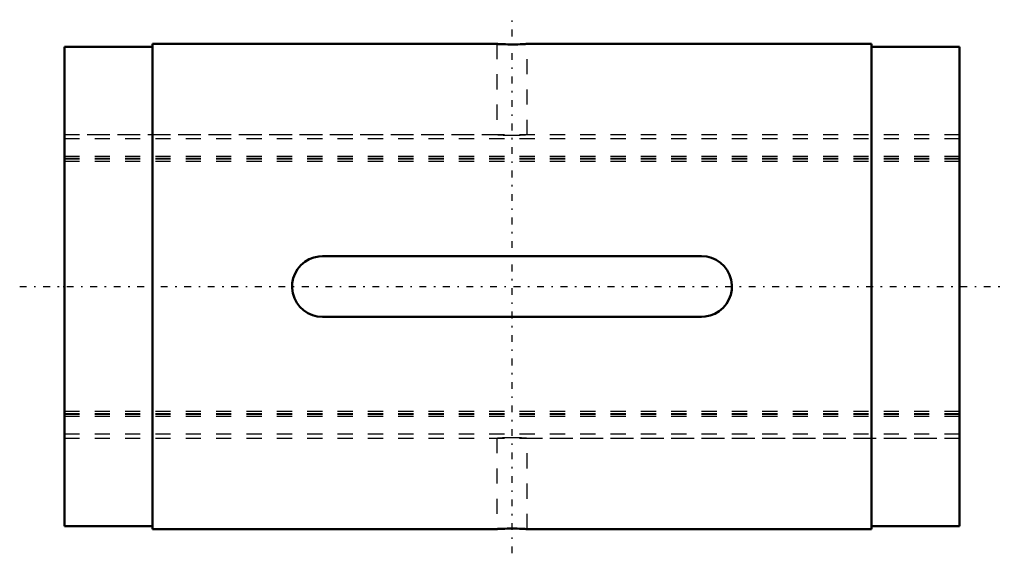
# Model space of a CAD drawing. Header units: millimetres. Extents: x -3 to 62, y -17.6 to 17.6.
import ezdxf

# ---------------------------------------------------------------- set-up
doc = ezdxf.new("R2010")
doc.units = ezdxf.units.MM
doc.linetypes.add('Center', pattern=[1.5, 0.45, -0.5, 0.05, -0.5])
doc.linetypes.add('Dashed', pattern=[2, 1, -1])
for name, color, linetype, lineweight in [('2d ConnectionPoints', 7, 'Continuous', 50), ('AM_0', 7, 'Continuous', 50), ('AM_7', 7, 'Center', 25), ('AM_9', 6, 'Dashed', 25)]:
    doc.layers.add(name, color=color, linetype=linetype, lineweight=lineweight)

# ---------------------------------------------------------------- blocks, each defined once
blk = doc.blocks.new('1_1LT20X_Cylindar_0_in_LT20X_59L_00__4')
at = {"layer": 'AM_0'}
for p, q in [((0, 15.8), (0, -15.8)), ((5.8, 15.8), (0, 15.8)), ((5.8, 16), (5.8, -16)), ((28.503, 16), (5.8, 16)), ((53.2, 16), (30.5, 16)), ((53.2, 16), (53.2, -16)), ((59, 15.8), (53.2, 15.8)), ((59, 15.8), (59, -15.8)), ((17, 2), (42, 2)), ((42, -2), (17, -2)), ((0, -15.8), (5.8, -15.8)), ((5.8, -16), (28.503, -16)), ((30.5, -16), (53.2, -16)), ((53.2, -15.8), (59, -15.8))]:
    blk.add_line(p, q, dxfattribs=at)
for points in [[(30.5, 16), (30.486, 15.999), (30.444, 15.997), (30.376, 15.993), (30.281, 15.988), (30.167, 15.983), (30.031, 15.978), (29.883, 15.973), (29.72, 15.97), (29.556, 15.969), (29.385, 15.969), (29.223, 15.971), (29.063, 15.975), (28.921, 15.979), (28.791, 15.984), (28.684, 15.99), (28.597, 15.994), (28.538, 15.998), (28.506, 16), (28.5, 16)], [(17, -2), (16.666, -1.972), (16.341, -1.888), (16.035, -1.752), (15.756, -1.566), (15.511, -1.335), (15.308, -1.067), (15.153, -0.767), (15.05, -0.445), (15.003, -0.112), (15.013, 0.224), (15.078, 0.552), (15.197, 0.865), (15.366, 1.153), (15.581, 1.41), (15.838, 1.628), (16.128, 1.8), (16.444, 1.921), (16.775, 1.987), (17, 2)], [(42, 2), (42.334, 1.972), (42.659, 1.888), (42.965, 1.752), (43.244, 1.566), (43.489, 1.335), (43.692, 1.067), (43.847, 0.767), (43.95, 0.445), (43.997, 0.112), (43.987, -0.224), (43.922, -0.552), (43.803, -0.865), (43.634, -1.153), (43.419, -1.41), (43.162, -1.628), (42.872, -1.8), (42.556, -1.921), (42.225, -1.987), (42, -2)], [(28.5, -16), (28.502, -16), (28.526, -15.998), (28.577, -15.995), (28.656, -15.991), (28.757, -15.986), (28.881, -15.981), (29.02, -15.976), (29.176, -15.972), (29.337, -15.97), (29.508, -15.969), (29.673, -15.97), (29.838, -15.972), (29.989, -15.976), (30.13, -15.981), (30.25, -15.986), (30.351, -15.991), (30.426, -15.996), (30.477, -15.999), (30.5, -16)]]:
    blk.add_lwpolyline(points, dxfattribs=at)
at = {"layer": 'AM_7'}
for p, q in [((29.5, -17.6), (29.5, 17.6)), ((-2.95, 0), (61.95, 0))]:
    blk.add_line(p, q, dxfattribs=at)
at = {"layer": 'AM_9'}
for p, q in [((28.5, 16), (28.5, 10)), ((30.5, 10), (30.5, 16)), ((28.503, 10), (0, 10)), ((59, 9.751), (0, 9.751)), ((59, 10), (30.5, 10)), ((59, 8.578), (0, 8.578)), ((59, 8.442), (0, 8.442)), ((59, 8.4), (0, 8.4)), ((59, 8.25), (0, 8.25)), ((59, -8.25), (0, -8.25)), ((59, -8.4), (0, -8.4)), ((59, -8.442), (0, -8.442)), ((59, -8.578), (0, -8.578)), ((59, -9.751), (0, -9.751)), ((0, -10), (28.503, -10)), ((28.5, -10), (28.5, -16)), ((30.5, -16), (30.5, -10)), ((30.5, -10), (59, -10))]:
    blk.add_line(p, q, dxfattribs=at)
for points in [[(30.5, 10), (30.486, 9.999), (30.444, 9.995), (30.377, 9.988), (30.282, 9.981), (30.169, 9.972), (30.032, 9.964), (29.885, 9.957), (29.721, 9.952), (29.557, 9.95), (29.387, 9.951), (29.225, 9.954), (29.066, 9.959), (28.923, 9.967), (28.793, 9.975), (28.686, 9.983), (28.599, 9.991), (28.539, 9.996), (28.506, 9.999), (28.5, 10)], [(28.5, -10), (28.502, -10), (28.525, -9.997), (28.576, -9.993), (28.654, -9.986), (28.753, -9.978), (28.877, -9.969), (29.015, -9.962), (29.172, -9.955), (29.333, -9.951), (29.503, -9.95), (29.668, -9.951), (29.832, -9.955), (29.983, -9.962), (30.125, -9.969), (30.245, -9.978), (30.348, -9.986), (30.424, -9.993), (30.476, -9.998), (30.5, -10)]]:
    blk.add_lwpolyline(points, dxfattribs=at)
blk = doc.blocks.new('2_1LT20X_59Shaft_0_in_LT20X_59L_00__4')
at = {"layer": 'AM_9'}
for p, q in [((59, 10), (0, 10)), ((59, 9.751), (0, 9.751)), ((59, 8.578), (0, 8.578)), ((59, 8.442), (0, 8.442)), ((59, 8.4), (0, 8.4)), ((59, 8.25), (0, 8.25)), ((59, -8.25), (0, -8.25)), ((59, -8.4), (0, -8.4)), ((59, -8.442), (0, -8.442)), ((59, -8.578), (0, -8.578)), ((59, -9.751), (0, -9.751)), ((0, -10), (59, -10))]:
    blk.add_line(p, q, dxfattribs=at)

msp = doc.modelspace()

# ---------------------------------------------------------------- linework, layer by layer
at = {"layer": '2d ConnectionPoints'}
msp.add_point((0, 0), dxfattribs=at)

# ---------------------------------------------------------------- block references
for name in ['1_1LT20X_Cylindar_0_in_LT20X_59L_00__4', '2_1LT20X_59Shaft_0_in_LT20X_59L_00__4']:
    msp.add_blockref(name, (0, 0))

doc.saveas('drawing.dxf')
